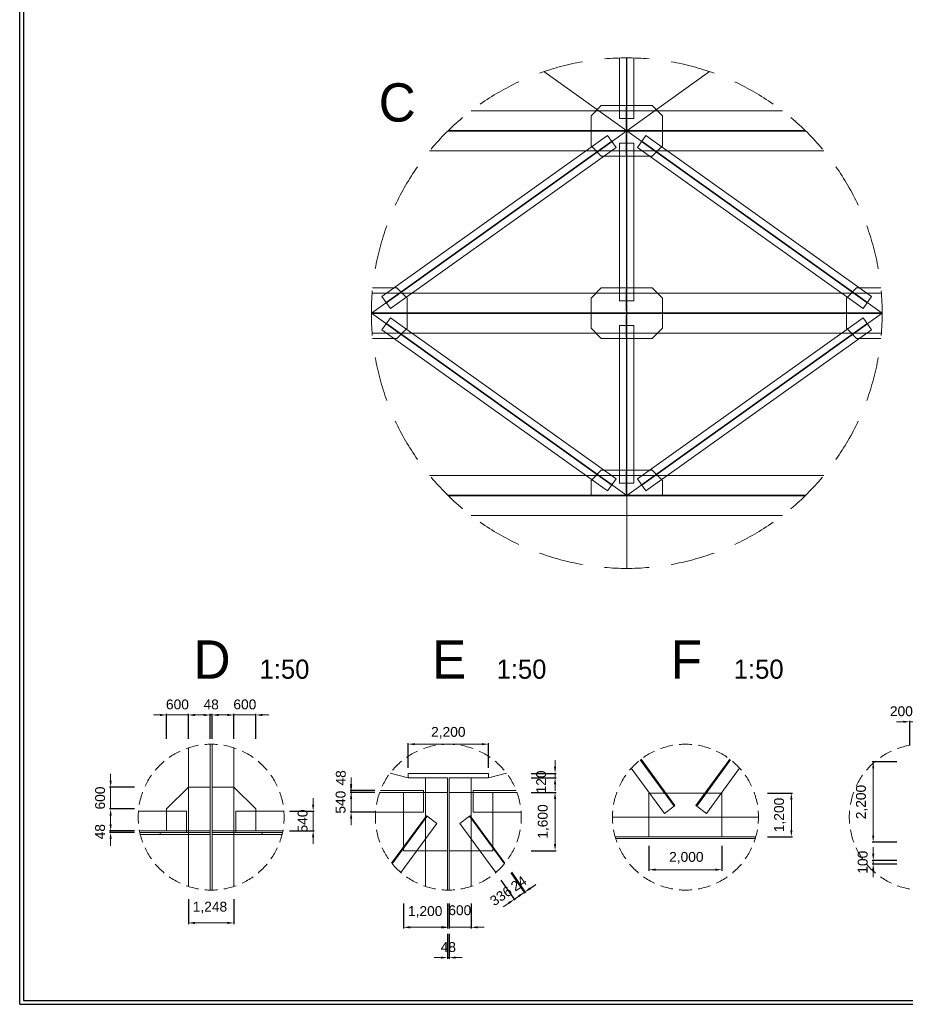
# Model space of a CAD drawing. Header units: metres. Extents: x 674733 to 752233, y -201459 to -147459.
# Tile 1 of 7: x 674733 to 699005, y -201459 to -174459. Entities that reach past the tile are written whole.
import ezdxf
from ezdxf.enums import TextEntityAlignment as Align

# ---------------------------------------------------------------- set-up
doc = ezdxf.new("R2010")
doc.units = ezdxf.units.M
doc.header["$MEASUREMENT"] = 0
doc.layers.get('Defpoints').update_dxf_attribs({"lineweight": 0})
for name, color, linetype, lineweight in [('A-DIM01', 1, 'Continuous', 0), ('Adojoint Line', 1, 'Continuous', 0), ('Concrete', 4, 'Continuous', 0), ('Dimension Line', 2, 'Continuous', 0), ('Steel Girder', 6, 'Continuous', 0), ('Text', 3, 'Continuous', 0)]:
    doc.layers.add(name, color=color, linetype=linetype, lineweight=lineweight)
doc.styles.get("Standard").update_dxf_attribs({"font": 'txt', "height": 5})
doc.styles.add('style2', font='arial.ttf')
doc.styles.add('돋움', font='txt')
doc.dimstyles.new('DIM01', dxfattribs={"dimtxt": 3.5, "dimasz": 0.8, "dimexe": 2, "dimexo": 10, "dimgap": 1.25, "dimtad": 1, "dimdec": 0, "dimzin": 0, "dimtxsty": '돋움', "dimcen": 0.09, "dimclrd": 1, "dimclre": 1, "dimclrt": 256, "dimadec": 0, "dimazin": 0, "dimtfac": 0.072, "dimtdec": 0, "dimtix": 1, "dimtmove": 2, "dimatfit": 3, "dimfxl": 1, "dimtolj": 1, "dimtzin": 0, "dimlwd": -1, "dimarcsym": 0})

# ---------------------------------------------------------------- blocks, each defined once
blk = doc.blocks.new('*U125')
at = {"layer": 'Dimension Line'}
for start, end in [(105, 110), (100, 105), (90, 95), (85, 90), (75, 80), (70, 75), (120, 125), (115, 120), (60, 65), (55, 60), (135, 140), (130, 135), (45, 50), (40, 45), (145, 150), (30, 35), (150, 155), (25, 30), (160, 165), (15, 20), (165, 170), (10, 15), (175, 180), (0, 5), (0, 5), (180, 185), (355, 0), (190, 195), (195, 200), (340, 345), (345, 350), (205, 210), (210, 215), (325, 330), (330, 335), (220, 225), (315, 320), (225, 230), (310, 315), (235, 240), (240, 245), (250, 255), (285, 290), (295, 300), (300, 305), (255, 260), (265, 270), (270, 275), (280, 285)]:
    blk.add_arc((0, 0, 0), 500, start, end, dxfattribs=at)
blk = doc.blocks.new('*U126')
at = {"layer": 'Steel Girder'}
for p, q in [((-6, 162), (-6, -138)), ((-6, 162), (0, 162)), ((-6, 12), (0, 12)), ((0, 1), (0, -13)), ((0, -163), (0, -13)), ((0, -13), (6, -13)), ((6, -163), (6, -13)), ((0, -138), (-6, -138))]:
    blk.add_line(p, q, dxfattribs=at)
blk = doc.blocks.new('*U127')
at = {"layer": 'Steel Girder'}
for p, q in [((-6, -163), (-6, 137)), ((0, 137), (-6, 137)), ((0, 162), (0, 12)), ((6, 162), (6, 12)), ((0, 12), (6, 12)), ((0, -2), (0, 12)), ((-6, -163), (0, -163))]:
    blk.add_line(p, q, dxfattribs=at)
blk = doc.blocks.new('*D400')
at = {"layer": 'A-DIM01', "color": 1, "lineweight": -2}
for p, q in [((685380, -194976), (685380, -194295)), ((687580, -194976), (687580, -194295))]:
    blk.add_line(p, q, dxfattribs=at)
at = {"layer": 'A-DIM01', "color": 1}
blk.add_line((685560, -194325), (687400, -194325), dxfattribs=at)
for points in [[(685560, -194295), (685560, -194355), (685380, -194325)], [(687400, -194295), (687400, -194355), (687580, -194325)]]:
    blk.add_solid(points, dxfattribs=at)
at = {"layer": 'Defpoints', "color": 0}
for p in [(687580, -194325), (685380, -195126), (687580, -195126)]:
    blk.add_point(p, dxfattribs=at)
at = {"layer": 'A-DIM01', "color": 7, "insert": (686480, -194013), "char_height": 270, "attachment_point": 5, "style": 'style2'}
blk.add_mtext('\\A1;2,200', dxfattribs=at)
blk = doc.blocks.new('*D402')
at = {"layer": 'A-DIM01', "color": 1}
for p, q in [((689406, -194946), (689406, -194766)), ((689406, -195126), (689406, -195246)), ((689406, -195426), (689406, -195606))]:
    blk.add_line(p, q, dxfattribs=at)
at = {"layer": 'A-DIM01', "color": 1, "lineweight": -2}
for p, q in [((688754, -195126), (689436, -195126)), ((688754, -195246), (689436, -195246))]:
    blk.add_line(p, q, dxfattribs=at)
at = {"layer": 'A-DIM01', "color": 1}
for points in [[(689376, -194946), (689436, -194946), (689406, -195126)], [(689376, -195426), (689436, -195426), (689406, -195246)]]:
    blk.add_solid(points, dxfattribs=at)
at = {"layer": 'Defpoints', "color": 0}
for p in [(688604, -195126), (688604, -195246), (689406, -195246)]:
    blk.add_point(p, dxfattribs=at)
at = {"layer": 'A-DIM01', "color": 7, "insert": (689026, -195362), "char_height": 270, "attachment_point": 5, "rotation": 90, "style": 'style2'}
blk.add_mtext('\\A1;120', dxfattribs=at)
blk = doc.blocks.new('*D404')
at = {"layer": 'A-DIM01', "color": 1, "lineweight": -2}
for p, q in [((688754, -195646), (689436, -195646)), ((688754, -197246), (689436, -197246))]:
    blk.add_line(p, q, dxfattribs=at)
at = {"layer": 'A-DIM01', "color": 1}
blk.add_line((689406, -195826), (689406, -197066), dxfattribs=at)
for points in [[(689376, -195826), (689436, -195826), (689406, -195646)], [(689376, -197066), (689436, -197066), (689406, -197246)]]:
    blk.add_solid(points, dxfattribs=at)
at = {"layer": 'Defpoints', "color": 0}
for p in [(688604, -195646), (688604, -197246), (689406, -197246)]:
    blk.add_point(p, dxfattribs=at)
at = {"layer": 'A-DIM01', "color": 7, "insert": (689093, -196446), "char_height": 270, "attachment_point": 5, "rotation": 90, "style": 'style2'}
blk.add_mtext('\\A1;1,600', dxfattribs=at)
blk = doc.blocks.new('*D406')
at = {"layer": 'A-DIM01', "color": 1}
for p, q in [((683816, -195418), (683816, -195238)), ((683816, -195646), (683816, -195598)), ((683816, -195826), (683816, -196006))]:
    blk.add_line(p, q, dxfattribs=at)
at = {"layer": 'A-DIM01', "color": 1, "lineweight": -2}
for p, q in [((684468, -195598), (683786, -195598)), ((684468, -195646), (683786, -195646))]:
    blk.add_line(p, q, dxfattribs=at)
at = {"layer": 'A-DIM01', "color": 1}
for points in [[(683786, -195418), (683846, -195418), (683816, -195598)], [(683786, -195826), (683846, -195826), (683816, -195646)]]:
    blk.add_solid(points, dxfattribs=at)
at = {"layer": 'Defpoints', "color": 0}
for p in [(683816, -195598), (684618, -195598), (684618, -195646)]:
    blk.add_point(p, dxfattribs=at)
at = {"layer": 'A-DIM01', "color": 7, "insert": (683535, -195249), "char_height": 270, "attachment_point": 5, "rotation": 90, "style": 'style2'}
blk.add_mtext('\\A1;48', dxfattribs=at)
blk = doc.blocks.new('*D408')
at = {"layer": 'A-DIM01', "color": 1}
for p, q in [((683816, -195466), (683816, -195286)), ((683816, -196186), (683816, -195646)), ((683816, -196366), (683816, -196546))]:
    blk.add_line(p, q, dxfattribs=at)
at = {"layer": 'A-DIM01', "color": 1, "lineweight": -2}
for p, q in [((684468, -195646), (683786, -195646)), ((684468, -196186), (683786, -196186))]:
    blk.add_line(p, q, dxfattribs=at)
at = {"layer": 'A-DIM01', "color": 1}
for points in [[(683786, -195466), (683846, -195466), (683816, -195646)], [(683786, -196366), (683846, -196366), (683816, -196186)]]:
    blk.add_solid(points, dxfattribs=at)
at = {"layer": 'Defpoints', "color": 0}
for p in [(683816, -195646), (684618, -195646), (684618, -196186)]:
    blk.add_point(p, dxfattribs=at)
at = {"layer": 'A-DIM01', "color": 7, "insert": (683529, -195916), "char_height": 270, "attachment_point": 5, "rotation": 90, "style": 'style2'}
blk.add_mtext('\\A1;540', dxfattribs=at)
blk = doc.blocks.new('*D410')
at = {"layer": 'A-DIM01', "color": 1, "lineweight": -2}
for p, q in [((685256, -198696), (685256, -199377)), ((686456, -198696), (686456, -199377))]:
    blk.add_line(p, q, dxfattribs=at)
at = {"layer": 'A-DIM01', "color": 1}
blk.add_line((685436, -199347), (686276, -199347), dxfattribs=at)
for points in [[(685436, -199317), (685436, -199377), (685256, -199347)], [(686276, -199317), (686276, -199377), (686456, -199347)]]:
    blk.add_solid(points, dxfattribs=at)
at = {"layer": 'Defpoints', "color": 0}
for p in [(685256, -198546), (686456, -198546), (686456, -199347)]:
    blk.add_point(p, dxfattribs=at)
at = {"layer": 'A-DIM01', "color": 7, "insert": (685846, -198927), "char_height": 270, "attachment_point": 5, "style": 'style2'}
blk.add_mtext('\\A1;1,200', dxfattribs=at)
blk = doc.blocks.new('*D412')
at = {"layer": 'A-DIM01', "color": 1, "lineweight": -2}
for p, q in [((686456, -199527), (686456, -200208)), ((686504, -199527), (686504, -200208))]:
    blk.add_line(p, q, dxfattribs=at)
at = {"layer": 'A-DIM01', "color": 1}
for p, q in [((686276, -200178), (686096, -200178)), ((686456, -200178), (686504, -200178)), ((686684, -200178), (686864, -200178))]:
    blk.add_line(p, q, dxfattribs=at)
for points in [[(686276, -200148), (686276, -200208), (686456, -200178)], [(686684, -200148), (686684, -200208), (686504, -200178)]]:
    blk.add_solid(points, dxfattribs=at)
at = {"layer": 'Defpoints', "color": 0}
for p in [(686456, -199377), (686504, -199377), (686504, -200178)]:
    blk.add_point(p, dxfattribs=at)
at = {"layer": 'A-DIM01', "color": 7, "insert": (686480, -199891), "char_height": 270, "attachment_point": 5, "style": 'style2'}
blk.add_mtext('\\A1;48', dxfattribs=at)
blk = doc.blocks.new('*D414')
at = {"layer": 'A-DIM01', "color": 1, "lineweight": -2}
for p, q in [((686504, -198696), (686504, -199377)), ((687104, -198696), (687104, -199377))]:
    blk.add_line(p, q, dxfattribs=at)
at = {"layer": 'A-DIM01', "color": 1}
for p, q in [((686324, -199347), (686144, -199347)), ((686504, -199347), (687104, -199347)), ((687284, -199347), (687464, -199347))]:
    blk.add_line(p, q, dxfattribs=at)
for points in [[(686324, -199317), (686324, -199377), (686504, -199347)], [(687284, -199317), (687284, -199377), (687104, -199347)]]:
    blk.add_solid(points, dxfattribs=at)
at = {"layer": 'Defpoints', "color": 0}
for p in [(686504, -198546), (687104, -198546), (687104, -199347)]:
    blk.add_point(p, dxfattribs=at)
at = {"layer": 'A-DIM01', "color": 7, "insert": (686795, -198880), "char_height": 270, "attachment_point": 5, "style": 'style2'}
blk.add_mtext('\\A1;600', dxfattribs=at)
blk = doc.blocks.new('*D416')
at = {"layer": 'A-DIM01', "color": 1, "lineweight": -2}
for p, q in [((688194, -197853), (688578, -198414)), ((688213, -197839), (688598, -198401))]:
    blk.add_line(p, q, dxfattribs=at)
at = {"layer": 'A-DIM01', "color": 1}
for p, q in [((688730, -198274), (688878, -198172)), ((688581, -198376), (688561, -198389)), ((688413, -198491), (688264, -198593))]:
    blk.add_line(p, q, dxfattribs=at)
for points in [[(688396, -198467), (688430, -198516), (688561, -198389)], [(688713, -198249), (688747, -198299), (688581, -198376)]]:
    blk.add_solid(points, dxfattribs=at)
at = {"layer": 'Defpoints', "color": 0}
for p in [(688109, -197729), (688128, -197715), (688561, -198389)]:
    blk.add_point(p, dxfattribs=at)
at = {"layer": 'A-DIM01', "color": 7, "insert": (688410, -198147), "char_height": 270, "attachment_point": 5, "rotation": 34.4355, "style": 'style2'}
blk.add_mtext('\\A1;24', dxfattribs=at)
blk = doc.blocks.new('*D418')
at = {"layer": 'A-DIM01', "color": 1, "lineweight": -2}
for p, q in [((688194, -197853), (688579, -198415)), ((687923, -198052), (688302, -198605))]:
    blk.add_line(p, q, dxfattribs=at)
at = {"layer": 'A-DIM01', "color": 1}
for p, q in [((688562, -198390), (688285, -198580)), ((688710, -198288), (688859, -198187)), ((688136, -198682), (687988, -198784))]:
    blk.add_line(p, q, dxfattribs=at)
for points in [[(688693, -198264), (688727, -198313), (688562, -198390)], [(688119, -198657), (688153, -198707), (688285, -198580)]]:
    blk.add_solid(points, dxfattribs=at)
at = {"layer": 'Defpoints', "color": 0}
for p in [(688109, -197729), (687838, -197928), (688285, -198580)]:
    blk.add_point(p, dxfattribs=at)
at = {"layer": 'A-DIM01', "color": 7, "insert": (687922, -198488), "char_height": 270, "attachment_point": 5, "rotation": 34.4355, "style": 'style2'}
blk.add_mtext('\\A1;336', dxfattribs=at)
blk = doc.blocks.new('*D420')
at = {"layer": 'A-DIM01', "color": 1}
for p, q in [((680424, -193525), (680244, -193525)), ((680604, -193525), (681204, -193525)), ((681384, -193525), (681564, -193525))]:
    blk.add_line(p, q, dxfattribs=at)
at = {"layer": 'A-DIM01', "color": 1, "lineweight": -2}
for p, q in [((680604, -194176), (680604, -193495)), ((681204, -194176), (681204, -193495))]:
    blk.add_line(p, q, dxfattribs=at)
at = {"layer": 'A-DIM01', "color": 1}
for points in [[(680424, -193495), (680424, -193555), (680604, -193525)], [(681384, -193495), (681384, -193555), (681204, -193525)]]:
    blk.add_solid(points, dxfattribs=at)
at = {"layer": 'Defpoints', "color": 0}
for p in [(681204, -193525), (680604, -194326), (681204, -194326)]:
    blk.add_point(p, dxfattribs=at)
at = {"layer": 'A-DIM01', "color": 7, "insert": (680904, -193237), "char_height": 270, "attachment_point": 5, "style": 'style2'}
blk.add_mtext('\\A1;600', dxfattribs=at)
blk = doc.blocks.new('*D422')
at = {"layer": 'A-DIM01', "color": 1}
for p, q in [((679776, -193525), (679596, -193525)), ((679956, -193525), (680004, -193525)), ((680184, -193525), (680364, -193525))]:
    blk.add_line(p, q, dxfattribs=at)
at = {"layer": 'A-DIM01', "color": 1, "lineweight": -2}
for p, q in [((679956, -194176), (679956, -193495)), ((680004, -194176), (680004, -193495))]:
    blk.add_line(p, q, dxfattribs=at)
at = {"layer": 'A-DIM01', "color": 1}
for points in [[(679776, -193495), (679776, -193555), (679956, -193525)], [(680184, -193495), (680184, -193555), (680004, -193525)]]:
    blk.add_solid(points, dxfattribs=at)
at = {"layer": 'Defpoints', "color": 0}
for p in [(680004, -193525), (679956, -194326), (680004, -194326)]:
    blk.add_point(p, dxfattribs=at)
at = {"layer": 'A-DIM01', "color": 7, "insert": (679980, -193237), "char_height": 270, "attachment_point": 5, "style": 'style2'}
blk.add_mtext('\\A1;48', dxfattribs=at)
blk = doc.blocks.new('*D424')
at = {"layer": 'A-DIM01', "color": 1}
for p, q in [((678576, -193525), (678396, -193525)), ((678756, -193525), (679356, -193525)), ((679536, -193525), (679716, -193525))]:
    blk.add_line(p, q, dxfattribs=at)
at = {"layer": 'A-DIM01', "color": 1, "lineweight": -2}
for p, q in [((678756, -194176), (678756, -193495)), ((679356, -194176), (679356, -193495))]:
    blk.add_line(p, q, dxfattribs=at)
at = {"layer": 'A-DIM01', "color": 1}
for points in [[(678576, -193495), (678576, -193555), (678756, -193525)], [(679536, -193495), (679536, -193555), (679356, -193525)]]:
    blk.add_solid(points, dxfattribs=at)
at = {"layer": 'Defpoints', "color": 0}
for p in [(679356, -193525), (678756, -194326), (679356, -194326)]:
    blk.add_point(p, dxfattribs=at)
at = {"layer": 'A-DIM01', "color": 7, "insert": (679056, -193237), "char_height": 270, "attachment_point": 5, "style": 'style2'}
blk.add_mtext('\\A1;600', dxfattribs=at)
blk = doc.blocks.new('*D426')
at = {"layer": 'A-DIM01', "color": 1}
for p, q in [((677225, -195322), (677225, -195142)), ((677225, -196102), (677225, -195502)), ((677225, -196282), (677225, -196462))]:
    blk.add_line(p, q, dxfattribs=at)
at = {"layer": 'A-DIM01', "color": 1, "lineweight": -2}
for p, q in [((677876, -195502), (677195, -195502)), ((677876, -196102), (677195, -196102))]:
    blk.add_line(p, q, dxfattribs=at)
at = {"layer": 'A-DIM01', "color": 1}
for points in [[(677195, -195322), (677255, -195322), (677225, -195502)], [(677195, -196282), (677255, -196282), (677225, -196102)]]:
    blk.add_solid(points, dxfattribs=at)
at = {"layer": 'Defpoints', "color": 0}
for p in [(677225, -195502), (678026, -195502), (678026, -196102)]:
    blk.add_point(p, dxfattribs=at)
at = {"layer": 'A-DIM01', "color": 7, "insert": (676937, -195802), "char_height": 270, "attachment_point": 5, "rotation": 90, "style": 'style2'}
blk.add_mtext('\\A1;600', dxfattribs=at)
blk = doc.blocks.new('*D428')
at = {"layer": 'A-DIM01', "color": 1}
for p, q in [((677225, -196522), (677225, -196342)), ((677225, -196750), (677225, -196702)), ((677225, -196930), (677225, -197110))]:
    blk.add_line(p, q, dxfattribs=at)
at = {"layer": 'A-DIM01', "color": 1, "lineweight": -2}
for p, q in [((677876, -196702), (677195, -196702)), ((677876, -196750), (677195, -196750))]:
    blk.add_line(p, q, dxfattribs=at)
at = {"layer": 'A-DIM01', "color": 1}
for points in [[(677195, -196522), (677255, -196522), (677225, -196702)], [(677195, -196930), (677255, -196930), (677225, -196750)]]:
    blk.add_solid(points, dxfattribs=at)
at = {"layer": 'Defpoints', "color": 0}
for p in [(677225, -196702), (678026, -196702), (678026, -196750)]:
    blk.add_point(p, dxfattribs=at)
at = {"layer": 'A-DIM01', "color": 7, "insert": (676937, -196726), "char_height": 270, "attachment_point": 5, "rotation": 90, "style": 'style2'}
blk.add_mtext('\\A1;48', dxfattribs=at)
blk = doc.blocks.new('*D430')
at = {"layer": 'A-DIM01', "color": 1}
for p, q in [((682775, -195982), (682775, -195802)), ((682775, -196162), (682775, -196702)), ((682775, -196882), (682775, -197062))]:
    blk.add_line(p, q, dxfattribs=at)
at = {"layer": 'A-DIM01', "color": 1, "lineweight": -2}
for p, q in [((682124, -196162), (682805, -196162)), ((682124, -196702), (682805, -196702))]:
    blk.add_line(p, q, dxfattribs=at)
at = {"layer": 'A-DIM01', "color": 1}
for points in [[(682745, -195982), (682805, -195982), (682775, -196162)], [(682745, -196882), (682805, -196882), (682775, -196702)]]:
    blk.add_solid(points, dxfattribs=at)
at = {"layer": 'Defpoints', "color": 0}
for p in [(681974, -196162), (681974, -196702), (682775, -196702)]:
    blk.add_point(p, dxfattribs=at)
at = {"layer": 'A-DIM01', "color": 7, "insert": (682487, -196432), "char_height": 270, "attachment_point": 5, "rotation": 90, "style": 'style2'}
blk.add_mtext('\\A1;540', dxfattribs=at)
blk = doc.blocks.new('*D432')
at = {"layer": 'A-DIM01', "color": 1, "lineweight": -2}
for p, q in [((679356, -198576), (679356, -199257)), ((680604, -198576), (680604, -199257))]:
    blk.add_line(p, q, dxfattribs=at)
at = {"layer": 'A-DIM01', "color": 1}
blk.add_line((679536, -199227), (680424, -199227), dxfattribs=at)
for points in [[(679536, -199197), (679536, -199257), (679356, -199227)], [(680424, -199197), (680424, -199257), (680604, -199227)]]:
    blk.add_solid(points, dxfattribs=at)
at = {"layer": 'Defpoints', "color": 0}
for p in [(679356, -198426), (680604, -198426), (680604, -199227)]:
    blk.add_point(p, dxfattribs=at)
at = {"layer": 'A-DIM01', "color": 7, "insert": (679947, -198807), "char_height": 270, "attachment_point": 5, "style": 'style2'}
blk.add_mtext('\\A1;1,248', dxfattribs=at)
blk = doc.blocks.new('*D434')
at = {"layer": 'A-DIM01', "color": 1, "lineweight": -2}
for p, q in [((691980, -197116), (691980, -197797)), ((693980, -197116), (693980, -197797))]:
    blk.add_line(p, q, dxfattribs=at)
at = {"layer": 'A-DIM01', "color": 1}
blk.add_line((692160, -197767), (693800, -197767), dxfattribs=at)
for points in [[(692160, -197737), (692160, -197797), (691980, -197767)], [(693800, -197737), (693800, -197797), (693980, -197767)]]:
    blk.add_solid(points, dxfattribs=at)
at = {"layer": 'Defpoints', "color": 0}
for p in [(691980, -196966), (693980, -196966), (693980, -197767)]:
    blk.add_point(p, dxfattribs=at)
at = {"layer": 'A-DIM01', "color": 7, "insert": (693004, -197441), "char_height": 270, "attachment_point": 5, "style": 'style2'}
blk.add_mtext('\\A1;2,000', dxfattribs=at)
blk = doc.blocks.new('*D436')
at = {"layer": 'A-DIM01', "color": 1, "lineweight": -2}
for p, q in [((695230, -195666), (695912, -195666)), ((695230, -196866), (695912, -196866))]:
    blk.add_line(p, q, dxfattribs=at)
at = {"layer": 'A-DIM01', "color": 1}
blk.add_line((695882, -195846), (695882, -196686), dxfattribs=at)
for points in [[(695852, -195846), (695912, -195846), (695882, -195666)], [(695852, -196686), (695912, -196686), (695882, -196866)]]:
    blk.add_solid(points, dxfattribs=at)
at = {"layer": 'Defpoints', "color": 0}
for p in [(695080, -195666), (695080, -196866), (695882, -196866)]:
    blk.add_point(p, dxfattribs=at)
at = {"layer": 'A-DIM01', "color": 7, "insert": (695569, -196266), "char_height": 270, "attachment_point": 5, "rotation": 90, "style": 'style2'}
blk.add_mtext('\\A1;1,200', dxfattribs=at)
blk = doc.blocks.new('*D438')
at = {"layer": 'A-DIM01', "color": 1}
for p, q in [((698947, -193711), (698767, -193711)), ((699127, -193711), (699327, -193711)), ((699507, -193711), (699687, -193711))]:
    blk.add_line(p, q, dxfattribs=at)
at = {"layer": 'A-DIM01', "color": 1, "lineweight": -2}
for p, q in [((699127, -194362), (699127, -193681)), ((699327, -194362), (699327, -193681))]:
    blk.add_line(p, q, dxfattribs=at)
at = {"layer": 'A-DIM01', "color": 1}
for points in [[(698947, -193681), (698947, -193741), (699127, -193711)], [(699507, -193681), (699507, -193741), (699327, -193711)]]:
    blk.add_solid(points, dxfattribs=at)
at = {"layer": 'Defpoints', "color": 0}
for p in [(699327, -193711), (699127, -194512), (699327, -194512)]:
    blk.add_point(p, dxfattribs=at)
at = {"layer": 'A-DIM01', "color": 7, "insert": (698898, -193423), "char_height": 270, "attachment_point": 5, "style": 'style2'}
blk.add_mtext('\\A1;200', dxfattribs=at)
blk = doc.blocks.new('*D450')
at = {"layer": 'A-DIM01', "color": 1, "lineweight": -2}
for p, q in [((698777, -194812), (698096, -194812)), ((698777, -197012), (698096, -197012))]:
    blk.add_line(p, q, dxfattribs=at)
at = {"layer": 'A-DIM01', "color": 1}
blk.add_line((698126, -196832), (698126, -194992), dxfattribs=at)
for points in [[(698096, -194992), (698156, -194992), (698126, -194812)], [(698096, -196832), (698156, -196832), (698126, -197012)]]:
    blk.add_solid(points, dxfattribs=at)
at = {"layer": 'Defpoints', "color": 0}
for p in [(698126, -194812), (698927, -194812), (698927, -197012)]:
    blk.add_point(p, dxfattribs=at)
at = {"layer": 'A-DIM01', "color": 7, "insert": (697814, -195912), "char_height": 270, "attachment_point": 5, "rotation": 90, "style": 'style2'}
blk.add_mtext('\\A1;2,200', dxfattribs=at)
blk = doc.blocks.new('*D452')
at = {"layer": 'A-DIM01', "color": 1}
for p, q in [((698126, -197332), (698126, -197152)), ((698126, -197612), (698126, -197512)), ((698126, -197792), (698126, -197972))]:
    blk.add_line(p, q, dxfattribs=at)
at = {"layer": 'A-DIM01', "color": 1, "lineweight": -2}
for p, q in [((698777, -197512), (698096, -197512)), ((698777, -197612), (698096, -197612))]:
    blk.add_line(p, q, dxfattribs=at)
at = {"layer": 'A-DIM01', "color": 1}
for points in [[(698096, -197332), (698156, -197332), (698126, -197512)], [(698096, -197792), (698156, -197792), (698126, -197612)]]:
    blk.add_solid(points, dxfattribs=at)
at = {"layer": 'Defpoints', "color": 0}
for p in [(698126, -197512), (698927, -197512), (698927, -197612)]:
    blk.add_point(p, dxfattribs=at)
at = {"layer": 'A-DIM01', "color": 7, "insert": (697838, -197562), "char_height": 270, "attachment_point": 5, "rotation": 90, "style": 'style2'}
blk.add_mtext('\\A1;100', dxfattribs=at)

msp = doc.modelspace()

# ---------------------------------------------------------------- linework, layer by layer
for p, q in [((674732.9, -201458.6), (674732.9, -147458.6)), ((674832.9, -147558.6), (674832.9, -201358.6)), ((674832.9, -201358.6), (752132.9, -201358.6)), ((674732.9, -201458.6), (752232.9, -201458.6))]:
    msp.add_line(p, q)
at = {"layer": 'Adojoint Line'}
for p, q in [((691371.1, -189505.4), (691371.1, -175505.4)), ((689100.8, -175883.8), (691371.1, -177505.4)), ((693641.3, -175883.8), (691371.1, -177505.4)), ((686472.1, -177505.4), (696270, -177505.4)), ((691371.1, -177505.4), (696270, -177505.4))]:
    msp.add_line(p, q, dxfattribs=at)
at = {"layer": 'Adojoint Line', "flags": 128}
for points in [[(684371.1, -182505.4), (691371.1, -177505.4), (698371.1, -182505.4)], [(684371.1, -182505.4), (691371.1, -187505.4), (698371.1, -182505.4)]]:
    msp.add_lwpolyline(points, dxfattribs=at)
at = {"layer": 'Concrete', "ltscale": 4}
for p, q in [((684883.6, -195121.9), (685380.4, -195246.1)), ((687580.4, -195246.1), (688077.2, -195121.9))]:
    msp.add_line(p, q, dxfattribs=at)
at = {"layer": 'Dimension Line'}
for start, end in [(105, 110), (100, 105), (90, 95), (85, 90), (75, 80), (70, 75), (115, 120), (60, 65), (120, 125), (55, 60), (130, 135), (45, 50), (135, 140), (40, 45), (145, 150), (30, 35), (150, 155), (25, 30), (160, 165), (15, 20), (165, 170), (10, 15), (175, 180), (0, 5), (0, 5), (180, 185), (355, 0), (190, 195), (345, 350), (195, 200), (340, 345), (205, 210), (330, 335), (210, 215), (325, 330), (220, 225), (315, 320), (225, 230), (310, 315), (235, 240), (300, 305), (240, 245), (295, 300), (250, 255), (255, 260), (280, 285), (285, 290), (265, 270), (270, 275)]:
    msp.add_arc((691371.1, -182505.4), 7000, start, end, dxfattribs=at)
at = {"layer": 'Steel Girder', "ltscale": 2}
for p, q in [((691173.1, -177165.4), (691173.1, -175508.2)), ((691365.1, -177165.4), (691365.1, -175505.4)), ((691377.1, -177165.4), (691377.1, -175505.4)), ((691569.1, -177165.4), (691569.1, -175508.2)), ((690391.1, -177093.4), (690671.1, -176813.4)), ((690671.1, -176813.4), (692071.1, -176813.4)), ((692071.1, -176813.4), (692351.1, -177093.4)), ((687105.2, -176955.4), (695636.9, -176955.4)), ((690391.1, -177493.4), (690391.1, -177093.4)), ((692351.1, -177093.4), (692351.1, -177493.4)), ((691173.1, -177165.4), (691569.1, -177165.4)), ((684662.6, -182051.4), (690847, -177634)), ((686459.9, -177517.4), (696282.3, -177517.4)), ((686484.4, -177493.4), (696257.8, -177493.4)), ((692351.1, -177493.4), (690391.1, -177493.4)), ((692351.1, -177517.4), (690391.1, -177517.4)), ((690391.1, -177517.4), (690391.1, -177917.4)), ((690847, -177634), (691079.5, -177959.5)), ((691895.1, -177634), (691662.6, -177959.5)), ((698079.5, -182051.4), (691895.1, -177634)), ((692351.1, -177917.4), (692351.1, -177517.4)), ((684775.4, -182209.3), (690959.8, -177791.9)), ((684782.4, -182219), (690966.7, -177801.6)), ((690391.1, -177917.4), (690671.1, -178197.4)), ((691173.1, -177845.4), (691569.1, -177845.4)), ((691173.1, -182165.4), (691173.1, -177845.4)), ((691353.1, -177867.4), (691365.1, -177867.4)), ((691365.1, -182165.4), (691365.1, -177845.4)), ((691377.1, -182165.4), (691377.1, -177845.4)), ((691569.1, -182165.4), (691569.1, -177845.4)), ((697959.8, -182219), (691775.4, -177801.6)), ((697966.7, -182209.3), (691782.4, -177791.9)), ((692071.1, -178197.4), (692351.1, -177917.4)), ((684895.1, -182376.9), (691079.5, -177959.5)), ((685967.6, -178055.4), (696774.5, -178055.4)), ((690671.1, -178197.4), (692071.1, -178197.4)), ((697847, -182376.9), (691662.6, -177959.5)), ((684392.7, -181955.4), (698349.4, -181955.4)), ((684405.3, -181813.4), (685071.1, -181813.4)), ((685071.1, -181813.4), (685351.1, -182093.4)), ((690391.1, -182093.4), (690671.1, -181813.4)), ((690671.1, -181813.4), (692071.1, -181813.4)), ((691371.1, -181955.4), (691371.1, -183055.4)), ((692071.1, -181813.4), (692351.1, -182093.4)), ((697391.1, -182093.4), (697671.1, -181813.4)), ((697671.1, -181813.4), (698336.8, -181813.4)), ((684662.6, -182051.4), (684895.1, -182376.9)), ((685351.1, -182093.4), (685351.1, -182493.4)), ((690391.1, -182493.4), (690391.1, -182093.4)), ((691173.1, -182165.4), (691569.1, -182165.4)), ((692351.1, -182093.4), (692351.1, -182493.4)), ((697391.1, -182493.4), (697391.1, -182093.4)), ((698079.5, -182051.4), (697847, -182376.9)), ((685351.1, -182493.4), (684371.1, -182493.4)), ((684371.1, -182493.4), (698371.1, -182493.4)), ((685351.1, -182517.4), (684371.1, -182517.4)), ((684371.1, -182517.4), (698371.1, -182517.4)), ((685351.1, -182917.4), (685351.1, -182517.4)), ((692351.1, -182493.4), (690391.1, -182493.4)), ((692351.1, -182517.4), (690391.1, -182517.4)), ((690391.1, -182517.4), (690391.1, -182917.4)), ((692351.1, -182917.4), (692351.1, -182517.4)), ((698371.1, -182493.4), (697391.1, -182493.4)), ((698371.1, -182517.4), (697391.1, -182517.4)), ((697391.1, -182517.4), (697391.1, -182917.4)), ((684662.6, -182959.5), (684895.1, -182634)), ((684895.1, -182634), (691079.5, -187051.4)), ((697847, -182634), (691662.6, -187051.4)), ((698079.5, -182959.5), (697847, -182634)), ((684392.7, -183055.4), (698349.4, -183055.4)), ((684662.6, -182959.5), (690847, -187376.9)), ((684775.4, -182801.6), (690959.8, -187219)), ((684782.4, -182791.9), (690966.7, -187209.3)), ((685071.1, -183197.4), (685351.1, -182917.4)), ((690391.1, -182917.4), (690671.1, -183197.4)), ((691173.1, -182845.4), (691569.1, -182845.4)), ((691173.1, -187165.4), (691173.1, -182845.4)), ((691365.1, -187165.4), (691365.1, -182845.4)), ((691377.1, -187165.4), (691377.1, -182845.4)), ((691569.1, -187165.4), (691569.1, -182845.4)), ((697959.8, -182791.9), (691775.4, -187209.3)), ((697966.7, -182801.6), (691782.4, -187219)), ((698079.5, -182959.5), (691895.1, -187376.9)), ((692071.1, -183197.4), (692351.1, -182917.4)), ((697391.1, -182917.4), (697671.1, -183197.4)), ((684405.3, -183197.4), (685071.1, -183197.4)), ((690671.1, -183197.4), (692071.1, -183197.4)), ((697671.1, -183197.4), (698336.8, -183197.4)), ((690391.1, -187093.4), (690671.1, -186813.4)), ((690671.1, -186813.4), (692071.1, -186813.4)), ((692071.1, -186813.4), (692351.1, -187093.4)), ((685967.6, -186955.4), (696774.5, -186955.4)), ((690391.1, -187493.4), (690391.1, -187093.4)), ((690847, -187376.9), (691079.5, -187051.4)), ((691895.1, -187376.9), (691662.6, -187051.4)), ((692351.1, -187093.4), (692351.1, -187493.4)), ((691173.1, -187165.4), (691569.1, -187165.4)), ((686459.9, -187493.4), (696282.3, -187493.4)), ((686484.4, -187517.4), (696257.8, -187517.4)), ((692351.1, -187493.4), (690391.1, -187493.4)), ((687105.2, -188055.4), (695636.9, -188055.4))]:
    msp.add_line(p, q, dxfattribs=at)
at = {"layer": 'Steel Girder', "ltscale": 4}
for p, q in [((679956.4, -198326), (679956.4, -194326.3)), ((680004.4, -194326.3), (680004.4, -198326)), ((679356.4, -194426), (679356.4, -198226.3)), ((680604.4, -194426), (680604.4, -198226.3)), ((691742.6, -194755.2), (692673, -196023.9)), ((691761.6, -194740.4), (692692.4, -196009.7)), ((694199.2, -194740.4), (693268.4, -196009.7)), ((694218.2, -194755.2), (693287.7, -196023.9)), ((685380.4, -195246.1), (685380.4, -195126.1)), ((685380.4, -195126.1), (687580.4, -195126.1)), ((687580.4, -195126.1), (687580.4, -195246.1)), ((691495.5, -194986.3), (692402.1, -196222.6)), ((694465.3, -194986.3), (693558.7, -196222.6)), ((686456.4, -195246.1), (685380.4, -195246.1)), ((685856.4, -195246.1), (685856.4, -198226.3)), ((686456.4, -198326), (686456.4, -195246.1)), ((687580.4, -195246.1), (686504.4, -195246.1)), ((686504.4, -195246.1), (686504.4, -198326)), ((687104.4, -195246.1), (687104.4, -198226.3)), ((678756.4, -196102.1), (679356.4, -195502.1)), ((679356.4, -195502.1), (679956.4, -195502.1)), ((680604.4, -195502.1), (680004.4, -195502.1)), ((681204.4, -196102.1), (680604.4, -195502.1)), ((684599.5, -195646.1), (685256.4, -195646.1)), ((685800.4, -195598.1), (684617.6, -195598.1)), ((685256.4, -195646.1), (685256.4, -197246.1)), ((686456.4, -195646.1), (685256.4, -195646.1)), ((685800.4, -196186.1), (685800.4, -195598.1)), ((686504.4, -195646.1), (687704.4, -195646.1)), ((687160.4, -195598.1), (687160.4, -196186.1)), ((688343.2, -195598.1), (687160.4, -195598.1)), ((687704.4, -195646.1), (687704.4, -197246.1)), ((687704.4, -195646.1), (688361.2, -195646.1)), ((691980.4, -195666.1), (693980.4, -195666.1)), ((691980.4, -195666.1), (691980.4, -196866.1)), ((693980.4, -195666.1), (693980.4, -196866.1)), ((692673, -196023.9), (692692.4, -196009.7)), ((693287.7, -196023.9), (693268.4, -196009.7)), ((677987.1, -196162.1), (679300.4, -196162.1)), ((678756.4, -196702.1), (678756.4, -196102.1)), ((679300.4, -196162.1), (679300.4, -196750.1)), ((680660.4, -196750.1), (680660.4, -196162.1)), ((680660.4, -196162.1), (681973.7, -196162.1)), ((681204.4, -196702.1), (681204.4, -196102.1)), ((684485.3, -196186.1), (685800.4, -196186.1)), ((685878.1, -196289.6), (684927.3, -197586.2)), ((685897.4, -196303.8), (685878.1, -196289.6)), ((687063.3, -196303.8), (687082.7, -196289.6)), ((687082.7, -196289.6), (688033.5, -197586.2)), ((687160.4, -196186.1), (688475.5, -196186.1)), ((692402.1, -196222.6), (692673, -196023.9)), ((693558.7, -196222.6), (693287.7, -196023.9)), ((685897.4, -196303.8), (684943, -197605.3)), ((686168.4, -196502.5), (685182.1, -197847.4)), ((686168.4, -196502.5), (685897.4, -196303.8)), ((686792.4, -196502.5), (687063.3, -196303.8)), ((686792.4, -196502.5), (687778.7, -197847.4)), ((687063.3, -196303.8), (688017.8, -197605.3)), ((690980.4, -196326.1), (694980.4, -196326.1)), ((678016.1, -196702.1), (678756.4, -196702.1)), ((679300.4, -196750.1), (678025.8, -196750.1)), ((678580.4, -196750.1), (678025.8, -196750.1)), ((678036.9, -196798.1), (679956.4, -196798.1)), ((679956.4, -196750.1), (678580.4, -196750.1)), ((678580.4, -196750.1), (678580.4, -196798.1)), ((679956.4, -196702.1), (678756.4, -196702.1)), ((680004.4, -196702.1), (681204.4, -196702.1)), ((680004.4, -196750.1), (681380.4, -196750.1)), ((681923.9, -196798.1), (680004.4, -196798.1)), ((681934.9, -196750.1), (680660.4, -196750.1)), ((681204.4, -196702.1), (681944.7, -196702.1)), ((681380.4, -196750.1), (681934.9, -196750.1)), ((681380.4, -196750.1), (681380.4, -196798.1)), ((691054.7, -196866.1), (694906.1, -196866.1)), ((694892, -196914.1), (691068.8, -196914.1)), ((685256.4, -197246.1), (686456.4, -197246.1)), ((687704.4, -197246.1), (686504.4, -197246.1))]:
    msp.add_line(p, q, dxfattribs=at)

# ---------------------------------------------------------------- block references
at = {"layer": 'Dimension Line', "xscale": 4, "yscale": 4, "zscale": 4}
for p in [(679980.4, -196326.1), (686480.4, -196326.1), (692980.4, -196326.1), (699469.9, -196326.1)]:
    msp.add_blockref('*U125', p, dxfattribs=at)
at = {"layer": 'Steel Girder', "ltscale": 2, "xscale": 2, "yscale": 2, "zscale": 2}
for name, p in [('*U126', (691365.1, -177168.4)), ('*U127', (691365.1, -177842.4)), ('*U126', (691365.1, -182168.4)), ('*U126', (691365.1, -187168.4))]:
    msp.add_blockref(name, p, dxfattribs=at)
at = {"layer": 'Steel Girder', "ltscale": 2, "extrusion": (0, 0, -1), "xscale": 2, "yscale": 2, "zscale": 2, "rotation": 180}
msp.add_blockref('*U126', (-691365.1, -182842.4), dxfattribs=at)

# ---------------------------------------------------------------- texts
at = {"layer": 'Text'}
for s, height, p in [('C', 1050, (685079.4, -177252.7)), ('D', 1050, (680004.1, -192530.1)), ('E', 1050, (686504.1, -192530.1)), ('F', 1050, (693004.1, -192530.1)), ('1:50', 525, (681989.5, -192530.1)), ('1:50', 525, (688486, -192530.1)), ('1:50', 525, (694986.7, -192530.1))]:
    msp.add_text(s, height=height, rotation=359.93921, dxfattribs=at).set_placement(p, align=Align.CENTER)

# ---------------------------------------------------------------- dimensions: what is measured, and where the dimension line sits
at = {"layer": 'A-DIM01', "color": 1}
for base, p1, p2, picture, middle in [((679356.4, -193525.1), (678756.4, -194326.3), (679356.4, -194326.3), '*D424', (679056.4, -193237.3)), ((680004.4, -193525.1), (679956.4, -194326.3), (680004.4, -194326.3), '*D422', (679980.4, -193237.3)), ((681204.4, -193525.1), (680604.4, -194326.3), (681204.4, -194326.3), '*D420', (680904.4, -193237.3)), ((687580.4, -194325), (685380.4, -195126.1), (687580.4, -195126.1), '*D400', (686480.4, -194012.7)), ((686504.4, -200178.4), (686456.4, -199377.2), (686504.4, -199377.2), '*D412', (686480.4, -199890.5))]:
    dim = msp.add_linear_dim(base=base, p1=p1, p2=p2, dimstyle='DIM01', override={"dimscale": 30, "dimtxt": 9, "dimasz": 6, "dimexe": 1, "dimexo": 5, "dimgap": 5, "dimdsep": 46, "dimlunit": 6, "dimtxsty": 'style2', "dimclrt": 7}, dxfattribs=at)
    dim.commit()
    dim.dimension.update_dxf_attribs({"geometry": picture, "text_midpoint": middle})
for base, p1, p2, picture, middle in [((699326.9, -193711), (699126.9, -194512.2), (699326.9, -194512.2), '*D438', (698898.2, -193423.2)), ((693980.4, -197767.2), (691980.4, -196966.1), (693980.4, -196966.1), '*D434', (693004.4, -197441)), ((680604.4, -199227.4), (679356.4, -198426.3), (680604.4, -198426.3), '*D432', (679946.9, -198807)), ((686456.4, -199347.2), (685256.4, -198546.1), (686456.4, -198546.1), '*D410', (685846.2, -198926.8)), ((687104.4, -199347.2), (686504.4, -198546.1), (687104.4, -198546.1), '*D414', (686795.3, -198880.5))]:
    dim = msp.add_linear_dim(base=base, p1=p1, p2=p2, dimstyle='DIM01', override={"dimscale": 30, "dimtxt": 9, "dimasz": 6, "dimexe": 1, "dimexo": 5, "dimgap": 5, "dimdsep": 46, "dimlunit": 6, "dimtxsty": 'style2', "dimclrt": 7}, dxfattribs=at)
    dim.commit()
    dim.dimension.update_dxf_attribs({"geometry": picture, "text_midpoint": middle, "dimtype": 160})
for base, p1, p2, angle, picture, middle in [((689405.5, -195246.1), (688604.4, -195126.1), (688604.4, -195246.1), 270, '*D402', (689025.8, -195362.5)), ((683816.5, -195598.1), (684617.6, -195646.1), (684617.6, -195598.1), 90, '*D406', (683535.2, -195248.6)), ((688284.8, -198580), (688108.8, -197729.4), (687837.8, -197928.1), 214.43548, '*D418', (687922, -198487.6))]:
    dim = msp.add_linear_dim(base=base, p1=p1, p2=p2, angle=angle, dimstyle='DIM01', override={"dimscale": 30, "dimtxt": 9, "dimasz": 6, "dimexe": 1, "dimexo": 5, "dimgap": 5, "dimdsep": 46, "dimlunit": 6, "dimtxsty": 'style2', "dimclrt": 7}, dxfattribs=at)
    dim.commit()
    dim.dimension.update_dxf_attribs({"geometry": picture, "text_midpoint": middle, "dimtype": 160})
for base, p1, p2, angle, picture, middle in [((698125.8, -194812.2), (698926.9, -197012.2), (698926.9, -194812.2), 90, '*D450', (697813.6, -195912.2)), ((677224.7, -195502.1), (678025.8, -196102.1), (678025.8, -195502.1), 90, '*D426', (676936.9, -195802.1)), ((683816.5, -195646.1), (684617.6, -196186.1), (684617.6, -195646.1), 90, '*D408', (683528.6, -195916.1)), ((689405.5, -197246.1), (688604.4, -195646.1), (688604.4, -197246.1), 270, '*D404', (689093.3, -196446.1)), ((695881.5, -196866.1), (695080.4, -195666.1), (695080.4, -196866.1), 270, '*D436', (695569.3, -196266.1)), ((682774.8, -196702.1), (681973.7, -196162.1), (681973.7, -196702.1), 270, '*D430', (682486.9, -196432.1)), ((677224.7, -196702.1), (678025.8, -196750.1), (678025.8, -196702.1), 90, '*D428', (676936.9, -196726.1)), ((698125.8, -197512.2), (698926.9, -197612.2), (698926.9, -197512.2), 90, '*D452', (697838, -197562.2)), ((688561.4, -198389.5), (688128.1, -197715.2), (688108.8, -197729.4), 214.43548, '*D416', (688409.8, -198147.2))]:
    dim = msp.add_linear_dim(base=base, p1=p1, p2=p2, angle=angle, dimstyle='DIM01', override={"dimscale": 30, "dimtxt": 9, "dimasz": 6, "dimexe": 1, "dimexo": 5, "dimgap": 5, "dimdsep": 46, "dimlunit": 6, "dimtxsty": 'style2', "dimclrt": 7}, dxfattribs=at)
    dim.commit()
    dim.dimension.update_dxf_attribs({"geometry": picture, "text_midpoint": middle})

doc.saveas('drawing.dxf')
